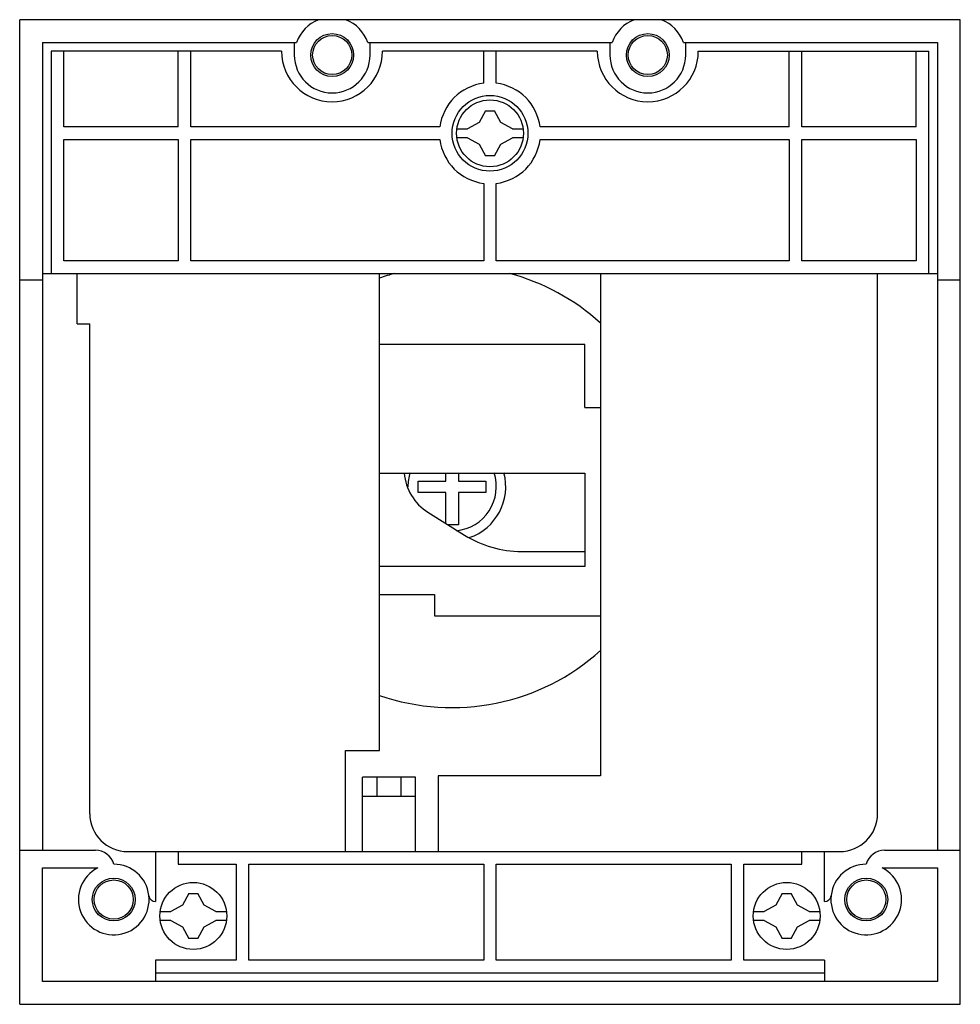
# Model space of a CAD drawing. Header units: millimetres. Extents: x 10.3 to 84.8, y 27.1 to 105.1.
import ezdxf

# ---------------------------------------------------------------- set-up
doc = ezdxf.new("R2010")
doc.units = ezdxf.units.MM
doc.header["$LTSCALE"] = 8.643996
doc.layers.get('0').update_dxf_attribs({"linetype": 'CONTINUOUS'})

msp = doc.modelspace()

# ---------------------------------------------------------------- linework, layer by layer
at = {"color": 7, "linetype": 'Continuous'}
for p, q in [((10.28, 27.06), (10.28, 105.06)), ((84.78, 105.06), (10.28, 105.06)), ((84.78, 27.06), (84.78, 105.06)), ((12.08, 103.26), (12.08, 39.26)), ((12.08, 103.26), (32.202, 103.26)), ((32.03, 103.26), (32.03, 102.26)), ((37.859, 103.26), (57.202, 103.26)), ((38.03, 102.26), (38.03, 103.26)), ((57.03, 103.26), (57.03, 102.26)), ((62.859, 103.26), (82.98, 103.26)), ((63.03, 102.26), (63.03, 103.26)), ((82.98, 103.26), (82.98, 39.26)), ((12.78, 102.56), (12.78, 84.96)), ((31.02, 102.56), (12.78, 102.56)), ((13.78, 96.56), (13.78, 102.56)), ((22.83, 96.56), (22.83, 102.56)), ((23.83, 96.56), (23.83, 102.56)), ((56.03, 102.56), (39.02, 102.56)), ((47.03, 100.028), (47.03, 102.56)), ((48.03, 100.028), (48.03, 102.56)), ((64.03, 102.56), (82.28, 102.56)), ((71.23, 96.56), (71.23, 102.56)), ((72.23, 96.56), (72.23, 102.56)), ((81.28, 96.56), (81.28, 102.56)), ((82.28, 84.96), (82.28, 102.56)), ((47.17, 97.837), (46.678, 96.912)), ((47.17, 97.837), (47.89, 97.837)), ((48.382, 96.912), (47.89, 97.837)), ((46.678, 96.912), (45.753, 96.42)), ((49.308, 96.42), (48.382, 96.912)), ((22.83, 96.56), (13.78, 96.56)), ((43.562, 96.56), (23.83, 96.56)), ((44.905, 96.42), (45.753, 96.42)), ((49.308, 96.42), (50.156, 96.42)), ((71.23, 96.56), (51.499, 96.56)), ((81.28, 96.56), (72.23, 96.56)), ((13.78, 85.96), (13.78, 95.56)), ((13.78, 95.56), (22.83, 95.56)), ((22.83, 95.56), (22.83, 85.96)), ((23.83, 85.96), (23.83, 95.56)), ((23.83, 95.56), (43.562, 95.56)), ((45.753, 95.7), (44.905, 95.7)), ((45.753, 95.7), (46.678, 95.207)), ((46.678, 95.207), (47.17, 94.282)), ((47.89, 94.282), (48.382, 95.207)), ((48.382, 95.207), (49.308, 95.7)), ((50.156, 95.7), (49.308, 95.7)), ((51.499, 95.56), (71.23, 95.56)), ((71.23, 95.56), (71.23, 85.96)), ((72.23, 85.96), (72.23, 95.56)), ((72.23, 95.56), (81.28, 95.56)), ((81.28, 95.56), (81.28, 85.96)), ((47.89, 94.282), (47.17, 94.282)), ((47.03, 92.091), (47.03, 85.96)), ((48.03, 85.96), (48.03, 92.091)), ((22.83, 85.96), (13.78, 85.96)), ((47.03, 85.96), (23.83, 85.96)), ((71.23, 85.96), (48.03, 85.96)), ((81.28, 85.96), (72.23, 85.96)), ((10.28, 84.46), (12.08, 84.46)), ((12.08, 84.96), (82.98, 84.96)), ((14.83, 80.966), (14.83, 84.96)), ((38.78, 47.16), (38.78, 84.96)), ((56.28, 84.96), (56.28, 45.16)), ((78.23, 42.16), (78.23, 84.96)), ((82.98, 84.46), (84.78, 84.46)), ((14.83, 80.966), (15.83, 80.966)), ((15.83, 42.16), (15.83, 80.966)), ((55.03, 79.334), (38.78, 79.334)), ((55.03, 74.334), (55.03, 79.334)), ((55.03, 74.334), (56.28, 74.334)), ((38.78, 69.134), (55.03, 69.134)), ((44.02, 68.514), (44.02, 69.134)), ((45.04, 69.134), (45.04, 68.514)), ((55.03, 69.134), (55.03, 61.734)), ((41.848, 67.605), (41.848, 68.514)), ((41.848, 68.514), (44.02, 68.514)), ((45.04, 68.514), (47.213, 68.514)), ((47.213, 68.514), (47.213, 67.605)), ((44.02, 67.605), (41.848, 67.605)), ((44.02, 65.161), (44.02, 67.605)), ((45.04, 67.605), (45.04, 65.05)), ((47.213, 67.605), (45.04, 67.605)), ((42.611, 66.042), (45.517, 64.226)), ((45.04, 65.05), (44.198, 65.05)), ((50.022, 62.934), (55.03, 62.934)), ((55.03, 61.734), (38.78, 61.734)), ((38.78, 59.534), (43.146, 59.534)), ((43.146, 59.534), (43.146, 57.834)), ((43.146, 57.834), (56.28, 57.834)), ((36.074, 47.16), (38.78, 47.16)), ((36.074, 39.16), (36.074, 47.16)), ((41.63, 45.06), (37.43, 45.06)), ((37.43, 39.16), (37.43, 45.06)), ((38.586, 43.56), (38.586, 45.06)), ((40.475, 45.06), (40.475, 43.56)), ((41.63, 39.16), (41.63, 45.06)), ((56.28, 45.16), (43.43, 45.16)), ((43.43, 45.16), (43.43, 39.16)), ((37.43, 43.56), (41.63, 43.56)), ((10.28, 39.26), (16.285, 39.26)), ((18.83, 39.16), (75.23, 39.16)), ((21.03, 39.16), (21.03, 35.204)), ((22.83, 39.16), (22.83, 38.16)), ((72.23, 38.16), (72.23, 39.16)), ((74.03, 35.204), (74.03, 39.16)), ((78.776, 39.26), (84.78, 39.26)), ((12.08, 28.86), (12.08, 37.86)), ((12.08, 37.86), (16.469, 37.86)), ((22.83, 38.16), (27.43, 38.16)), ((27.43, 38.16), (27.43, 30.56)), ((28.43, 38.16), (47.03, 38.16)), ((28.43, 30.56), (28.43, 38.16)), ((47.03, 38.16), (47.03, 30.56)), ((48.03, 38.16), (66.63, 38.16)), ((48.03, 30.56), (48.03, 38.16)), ((66.63, 38.16), (66.63, 30.56)), ((67.63, 38.16), (72.23, 38.16)), ((67.63, 30.56), (67.63, 38.16)), ((78.591, 37.86), (82.98, 37.86)), ((82.98, 37.86), (82.98, 28.86)), ((23.67, 35.837), (23.178, 34.912)), ((23.67, 35.837), (24.39, 35.837)), ((24.882, 34.912), (24.39, 35.837)), ((70.67, 35.837), (70.178, 34.912)), ((70.67, 35.837), (71.39, 35.837)), ((71.882, 34.912), (71.39, 35.837)), ((21.405, 34.42), (22.253, 34.42)), ((23.178, 34.912), (22.253, 34.42)), ((25.808, 34.42), (24.882, 34.912)), ((25.808, 34.42), (26.656, 34.42)), ((68.405, 34.42), (69.253, 34.42)), ((70.178, 34.912), (69.253, 34.42)), ((72.808, 34.42), (71.882, 34.912)), ((72.808, 34.42), (73.656, 34.42)), ((22.253, 33.7), (21.405, 33.7)), ((22.253, 33.7), (23.178, 33.207)), ((24.882, 33.207), (25.808, 33.7)), ((26.656, 33.7), (25.808, 33.7)), ((69.253, 33.7), (68.405, 33.7)), ((69.253, 33.7), (70.178, 33.207)), ((71.882, 33.207), (72.808, 33.7)), ((73.656, 33.7), (72.808, 33.7)), ((23.178, 33.207), (23.67, 32.282)), ((24.39, 32.282), (24.882, 33.207)), ((70.178, 33.207), (70.67, 32.282)), ((71.39, 32.282), (71.882, 33.207)), ((24.39, 32.282), (23.67, 32.282)), ((71.39, 32.282), (70.67, 32.282)), ((27.43, 30.56), (21.03, 30.56)), ((21.03, 30.56), (21.03, 28.86)), ((47.03, 30.56), (28.43, 30.56)), ((66.63, 30.56), (48.03, 30.56)), ((74.03, 30.56), (67.63, 30.56)), ((74.03, 30.56), (74.03, 28.86)), ((21.03, 29.56), (74.03, 29.56)), ((82.98, 28.86), (12.08, 28.86)), ((10.28, 27.06), (84.78, 27.06))]:
    msp.add_line(p, q, dxfattribs=at)
for centre, radius in [((35.03, 102.26), 1.7), ((35.03, 102.26), 1.55), ((60.03, 102.26), 1.7), ((60.03, 102.26), 1.55), ((47.53, 96.06), 3), ((47.53, 96.06), 2.65), ((17.73, 35.36), 1.7), ((17.73, 35.36), 1.55), ((24.03, 34.06), 2.65), ((71.03, 34.06), 2.65), ((77.33, 35.36), 1.7), ((77.33, 35.36), 1.55)]:
    msp.add_circle(centre, radius, dxfattribs=at)
for centre, radius, start, end in [((35.03, 102.26), 3, 111.03947, 160.52878), ((35.03, 102.26), 3, 19.47122, 68.96053), ((60.03, 102.26), 3, 111.00909, 160.52878), ((60.03, 102.26), 3, 19.47122, 68.9913), ((35.02, 102.56), 4, 180, 360), ((35.03, 102.26), 3, 180, 360), ((60.03, 102.56), 4, 180, 360), ((60.03, 102.26), 3, 180, 360), ((47.53, 96.06), 4, 97.18076, 172.81924), ((47.53, 96.06), 4, 7.18076, 82.81924), ((47.53, 96.06), 4, 187.18076, 262.81924), ((47.53, 96.06), 4, 277.18076, 352.81924), ((44.53, 68.06), 17.5, 105.04676, 109.18209), ((44.53, 68.06), 17.5, 47.82258, 74.95324), ((44.73, 69.434), 4, 184.30122, 238), ((44.53, 68.06), 3.5, 161.57271, 180), ((44.53, 68.06), 3.5, 275.50575, 18.42761), ((44.53, 68.06), 4.25, 288.59811, 15.11694), ((50.022, 71.434), 8.5, 238, 270), ((44.53, 68.06), 17.5, 250.81791, 312.17742), ((18.83, 42.16), 3, 180, 270), ((75.23, 42.16), 3, 270, 360), ((16.285, 37.76), 1.5, 15.46601, 90), ((78.776, 37.76), 1.5, 90, 164.53399), ((17.73, 35.36), 2.8, 116.7655, 90), ((77.33, 35.36), 2.8, 90, 63.2345), ((21.012, 35.703), 0.5, 185.98041, 272.05851), ((74.048, 35.703), 0.5, 267.94149, 354.01959)]:
    msp.add_arc(centre, radius, start, end, dxfattribs=at)

doc.saveas('drawing.dxf')
